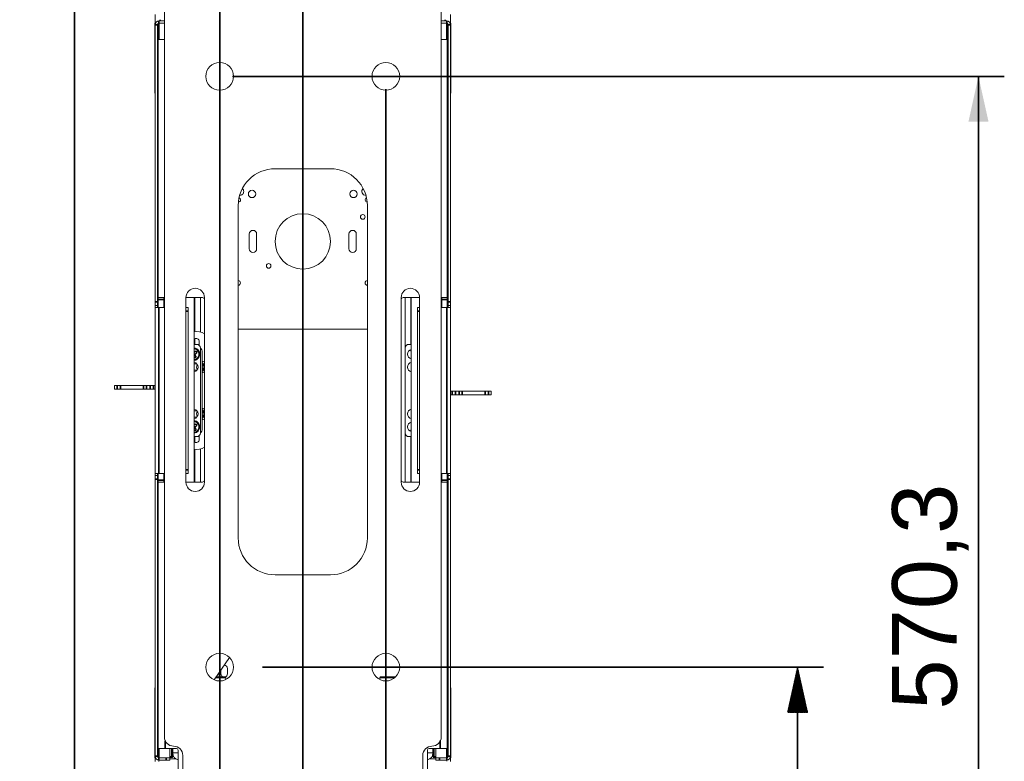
# Model space of a CAD drawing. Header units: millimetres. Extents: x 4 to 1188, y 1 to 840.
# Tile 106 of 210: x 386 to 462, y 718 to 776. Entities that reach past the tile are written whole.
import ezdxf

# ---------------------------------------------------------------- set-up
doc = ezdxf.new("R2010")
doc.units = ezdxf.units.MM
doc.layers.add('1', color=7, linetype='Continuous')
doc.styles.add('Arial Unicode MS', font='Arial Unicode MS')
doc.dimstyles.get("Standard").update_dxf_attribs({"dimtxt": 0.18, "dimasz": 0.18, "dimexe": 0.18, "dimexo": 0.0625, "dimgap": 0.09, "dimtad": 0, "dimtih": 1, "dimtoh": 1, "dimdec": 4, "dimzin": 0, "dimdsep": 46, "dimtxsty": 'Standard', "dimcen": 0.09, "dimadec": 0, "dimazin": 0, "dimtfac": 1, "dimtdec": 4, "dimtofl": 0, "dimtmove": 0, "dimatfit": 3, "dimfxl": 0, "dimtolj": 1, "dimtzin": 0, "dimarcsym": 0})

# ---------------------------------------------------------------- blocks, each defined once
blk = doc.blocks.new('_U15')
at = {"layer": '1', "color": 18, "lineweight": 35}
for p, q in [((401.489, 770.337), (401.489, 574.719)), ((414.346, 770.337), (414.346, 574.719)), ((401.489, 576.719), (414.346, 576.719))]:
    blk.add_line(p, q, dxfattribs=at)
at = {"layer": '1', "color": 18, "lineweight": 70}
for points in [[(401.489, 576.719), (404.989, 577.495), (404.989, 575.943)], [(414.346, 576.719), (410.846, 575.943), (410.846, 577.495)]]:
    blk.add_solid(points, dxfattribs=at)
at = {"layer": '1', "color": 18, "linetype": 'Continuous', "lineweight": 13, "insert": (404.548, 577.963), "char_height": 5, "attachment_point": 7, "line_spacing_factor": 1.047437, "style": 'Arial Unicode MS'}
blk.add_mtext('\\fArial Unicode MS|b0|i0;\\W1.0000;90', dxfattribs=at)
blk = doc.blocks.new('_U16')
at = {"layer": '1', "color": 18, "lineweight": 35}
for p, q in [((192.374, 762.337), (192.374, 821.201)), ((407.917, 645.108), (407.917, 821.201)), ((192.374, 819.201), (407.917, 819.201))]:
    blk.add_line(p, q, dxfattribs=at)
at = {"layer": '1', "color": 18, "lineweight": 70}
for points in [[(192.374, 819.201), (195.874, 819.977), (195.874, 818.425)], [(407.917, 819.201), (404.417, 818.425), (404.417, 819.977)]]:
    blk.add_solid(points, dxfattribs=at)
at = {"layer": '1', "color": 18, "linetype": 'Continuous', "lineweight": 13, "insert": (289.628, 821.761), "char_height": 5, "attachment_point": 7, "line_spacing_factor": 1.047437, "style": 'Arial Unicode MS'}
blk.add_mtext('\\fArial Unicode MS|b0|i0;\\W1.0000;{\\H1.21x;(}1509{\\H1.21x;)}', dxfattribs=at)
blk = doc.blocks.new('_U26')
at = {"layer": '1', "color": 18, "lineweight": 35}
for p, q in [((402.489, 771.337), (462.213, 771.337)), ((460.213, 771.337), (460.213, 689.866)), ((406.774, 689.866), (462.213, 689.866))]:
    blk.add_line(p, q, dxfattribs=at)
at = {"layer": '1', "color": 18, "lineweight": 70}
for points in [[(460.213, 771.337), (460.988, 767.837), (459.437, 767.837)], [(460.213, 689.866), (459.437, 693.366), (460.988, 693.366)]]:
    blk.add_solid(points, dxfattribs=at)
at = {"layer": '1', "color": 18, "linetype": 'Continuous', "lineweight": 13, "insert": (459.458, 722.337), "char_height": 5, "attachment_point": 7, "rotation": 90, "line_spacing_factor": 1.047437, "style": 'Arial Unicode MS'}
blk.add_mtext('\\fArial Unicode MS|b0|i0;\\W1.0000;570,3', dxfattribs=at)

msp = doc.modelspace()

# ---------------------------------------------------------------- hatches: boundary and pattern name
at = {"layer": '1', "linetype": 'Continuous', "lineweight": 35}
h = msp.add_hatch(dxfattribs=at)
h.set_pattern_fill('ANSI31', color=18, scale=0.0062, angle=-3.6e-14, style=0)
h.paths.add_polyline_path([(446.2125, 725.6227), (446.9884, 722.1227), (445.4366, 722.1227)], flags=0)

# ---------------------------------------------------------------- linework, layer by layer
at = {"layer": '1', "color": 18, "linetype": 'Continuous', "lineweight": 35}
for p, q in [((390.2602, 685.5941), (390.2602, 810.0084)), ((407.9172, 664.1084), (407.9172, 810.0084)), ((401.4887, 657.4084), (401.4887, 803.0084)), ((407.9172, 664.1084), (407.9172, 803.0084)), ((404.7887, 725.6227), (448.2125, 725.6227)), ((446.2125, 725.6227), (446.2125, 689.8656))]:
    msp.add_line(p, q, dxfattribs=at)
at = {"layer": '1', "color": 154, "linetype": 'Continuous', "lineweight": 13}
for p, q in [((397.203, 720.2227), (397.203, 779.5799)), ((418.6315, 779.5799), (418.6315, 720.2227)), ((396.4887, 775.5152), (396.4887, 776.1227)), ((419.3458, 776.1227), (419.3458, 775.5152)), ((396.4601, 775.4584), (396.4601, 770.1156)), ((396.4887, 753.887), (396.4887, 775.337)), ((396.5636, 775.5299), (396.5315, 775.5299)), ((396.6601, 753.887), (396.6601, 775.337)), ((397.203, 775.6227), (396.7744, 775.6227)), ((397.203, 775.4513), (396.7744, 775.4513)), ((419.0601, 775.6227), (418.6315, 775.6227)), ((419.0601, 775.4513), (418.6315, 775.4513)), ((419.1744, 775.337), (419.1744, 753.887)), ((419.303, 775.5299), (419.2709, 775.5299)), ((419.3458, 775.337), (419.3458, 753.887)), ((419.3744, 770.1156), (419.3744, 775.4584)), ((396.4885, 773.4706), (396.4885, 773.909)), ((396.4885, 773.909), (396.4887, 773.909)), ((396.7315, 774.1941), (396.7315, 754.2227)), ((397.203, 774.1941), (396.7315, 774.1941)), ((419.103, 774.1941), (418.6315, 774.1941)), ((419.103, 754.2227), (419.103, 774.1941)), ((396.4885, 773.4669), (396.4885, 773.4706)), ((396.4885, 773.4706), (396.4887, 773.4706)), ((396.4885, 773.3742), (396.4887, 773.3742)), ((396.4885, 772.964), (396.4887, 772.964)), ((396.4885, 772.4338), (396.4885, 772.8788)), ((396.4885, 772.8788), (396.4887, 772.8788)), ((396.4885, 772.4309), (396.4885, 772.4338)), ((396.4885, 772.4338), (396.4887, 772.4338)), ((396.4885, 772.0759), (396.4887, 772.0759)), ((396.4885, 771.6788), (396.4887, 771.6788)), ((396.4885, 770.8696), (396.4887, 770.8696)), ((396.4885, 770.6336), (396.4887, 770.6336)), ((396.4885, 770.6336), (396.4887, 770.6336)), ((396.4885, 770.4874), (396.4887, 770.4874)), ((396.4885, 770.3172), (396.4887, 770.3172)), ((396.4885, 769.7131), (396.4885, 769.7201)), ((396.4885, 769.7201), (396.4887, 769.7201)), ((396.4885, 769.7131), (396.4887, 769.7131)), ((396.4885, 769.7088), (396.4885, 769.7106)), ((396.4885, 769.1262), (396.4887, 769.1262)), ((396.4885, 768.9213), (396.4887, 768.9213)), ((396.4885, 768.7227), (396.4887, 768.7227)), ((396.4885, 768.2594), (396.4885, 768.7227)), ((396.4885, 768.2548), (396.4885, 768.2594)), ((396.4885, 768.2594), (396.4887, 768.2594)), ((396.4885, 768.2548), (396.4887, 768.2548)), ((396.4885, 768.2546), (396.4887, 768.2546)), ((396.4887, 768.0303), (396.4885, 768.0303)), ((396.4885, 768.0302), (396.4885, 768.0303)), ((396.4885, 767.7634), (396.4887, 767.7634)), ((396.4885, 767.1751), (396.4885, 767.181)), ((396.4885, 767.181), (396.4887, 767.181)), ((396.4885, 767.1751), (396.4887, 767.1751)), ((396.4885, 766.4327), (396.4885, 766.4327)), ((396.4885, 766.4327), (396.4887, 766.4327)), ((396.4885, 766.4327), (396.4887, 766.4327)), ((396.4885, 766.3903), (396.4887, 766.3903)), ((396.4885, 765.7169), (396.4885, 766.1738)), ((396.4885, 766.1738), (396.4887, 766.1738)), ((396.4885, 765.7122), (396.4885, 765.7169)), ((396.4885, 765.7169), (396.4887, 765.7169)), ((396.4885, 765.7122), (396.4887, 765.7122)), ((396.4885, 765.7121), (396.4887, 765.7121)), ((396.4887, 765.467), (396.4885, 765.467)), ((396.4885, 764.2835), (396.4887, 764.2835)), ((396.4885, 764.0286), (396.4887, 764.0286)), ((396.4885, 763.8291), (396.4887, 763.8291)), ((410.0601, 764.1941), (405.7744, 764.1941)), ((402.9172, 761.337), (402.9172, 735.6227)), ((412.9172, 735.6227), (412.9172, 761.337)), ((403.7744, 759.137), (403.7744, 757.9941)), ((404.3458, 757.9941), (404.3458, 759.137)), ((411.4887, 759.137), (411.4887, 757.9941)), ((412.0601, 757.9941), (412.0601, 759.137)), ((396.4887, 753.6013), (396.4887, 753.887)), ((396.6601, 753.887), (396.6601, 753.6013)), ((396.7315, 754.0799), (396.7315, 754.2227)), ((396.7315, 754.2227), (397.203, 754.2227)), ((396.7315, 753.4584), (396.7315, 754.0799)), ((397.1601, 754.2227), (397.1601, 754.0799)), ((397.1601, 753.4584), (397.1601, 754.0799)), ((398.8744, 754.2227), (400.1601, 754.2227)), ((398.8744, 739.937), (398.8744, 754.2227)), ((399.5172, 754.2227), (399.5172, 739.9372)), ((399.5601, 754.2228), (399.5601, 751.5706)), ((399.9887, 754.2225), (399.9887, 751.5636)), ((400.303, 754.2227), (400.303, 739.937)), ((415.5315, 739.937), (415.5315, 754.2227)), ((416.9601, 754.2227), (415.6744, 754.2227)), ((415.8458, 750.3152), (415.8458, 754.2225)), ((416.2744, 750.6014), (416.2744, 754.2228)), ((416.3172, 754.2227), (416.3172, 739.9372)), ((416.9601, 754.2227), (416.9601, 739.937)), ((419.103, 754.2227), (418.6315, 754.2227)), ((418.6744, 754.0799), (418.6744, 754.2227)), ((418.6744, 754.0799), (418.6744, 753.4584)), ((419.103, 754.2227), (419.103, 754.0799)), ((419.103, 754.0799), (419.103, 753.4584)), ((419.1744, 753.6013), (419.1744, 753.887)), ((419.3458, 753.6013), (419.3458, 753.887)), ((396.4887, 753.4584), (396.4887, 753.6013)), ((396.6601, 753.6013), (396.4887, 753.6013)), ((396.4887, 740.6013), (396.4887, 753.4584)), ((396.4887, 753.4584), (396.7744, 753.4584)), ((396.6601, 753.4584), (396.6601, 753.6013)), ((397.203, 753.4584), (396.7744, 753.4584)), ((398.8744, 753.4584), (399.0458, 753.4584)), ((399.0458, 753.4584), (399.0458, 753.1727)), ((399.0458, 753.1727), (399.0458, 740.887)), ((416.7887, 753.4584), (416.9601, 753.4584)), ((416.7887, 753.1727), (416.7887, 753.4584)), ((416.7887, 740.887), (416.7887, 753.1727)), ((419.0601, 753.4584), (418.6315, 753.4584)), ((419.3458, 753.4584), (419.0601, 753.4584)), ((419.1744, 753.6013), (419.3458, 753.6013)), ((419.1744, 753.6013), (419.1744, 753.4584)), ((419.3458, 753.6013), (419.3458, 753.4584)), ((419.3458, 753.4584), (419.3458, 740.6013)), ((402.9173, 751.7799), (412.9172, 751.7799)), ((399.5601, 751.0506), (399.5601, 750.6014)), ((399.8958, 750.5264), (399.8958, 750.8156)), ((399.5172, 750.6013), (399.703, 750.6013)), ((399.6031, 750.029), (399.5172, 749.9704)), ((399.5221, 749.8284), (399.6707, 749.9299)), ((399.8798, 749.8827), (399.8656, 749.8815)), ((399.9887, 743.7441), (399.9887, 750.3156)), ((400.1315, 744.0941), (400.1315, 749.9656)), ((415.8458, 750.3156), (415.8458, 743.7441)), ((416.1315, 750.6013), (416.3172, 750.6013)), ((416.2744, 750.1727), (416.2744, 750.1952)), ((399.5172, 749.6226), (399.5244, 749.6121)), ((399.5221, 749.8284), (399.5675, 749.8199)), ((399.6235, 749.6798), (399.5221, 749.8284)), ((399.8656, 749.8068), (399.8798, 749.8055)), ((399.7134, 749.0941), (399.5172, 749.0941)), ((399.5172, 748.5941), (399.7134, 748.5941)), ((400.1915, 748.9041), (400.1915, 749.0841)), ((400.1915, 748.9041), (400.2242, 748.9368)), ((400.303, 748.9041), (400.1915, 748.9041)), ((400.1915, 748.7841), (400.303, 748.7841)), ((400.1915, 748.7841), (400.2242, 748.7515)), ((400.1915, 748.6041), (400.1915, 748.7841)), ((393.3315, 747.4084), (393.5427, 747.4084)), ((393.3315, 747.4084), (393.3315, 747.1227)), ((393.3315, 747.1227), (393.5427, 747.1227)), ((393.5427, 747.4084), (393.8129, 747.4084)), ((393.8129, 747.1227), (393.5427, 747.1227)), ((393.8129, 747.4084), (395.5783, 747.4084)), ((393.8129, 747.1227), (395.5783, 747.1227)), ((395.5783, 747.4084), (395.8258, 747.4084)), ((395.8258, 747.1227), (395.5783, 747.1227)), ((395.8258, 747.4084), (396.1062, 747.4084)), ((395.8258, 747.1227), (396.1062, 747.1227)), ((396.1062, 747.4084), (396.3536, 747.4084)), ((396.3536, 747.1227), (396.1062, 747.1227)), ((396.3536, 747.4084), (396.4887, 747.4084)), ((396.3536, 747.1227), (396.4887, 747.1227)), ((419.4809, 746.9799), (419.3458, 746.9799)), ((419.4809, 746.9799), (419.7283, 746.9799)), ((420.0087, 746.9799), (419.7283, 746.9799)), ((420.0087, 746.9799), (420.2562, 746.9799)), ((422.0216, 746.9799), (420.2562, 746.9799)), ((422.0216, 746.9799), (422.2918, 746.9799)), ((422.503, 746.9799), (422.2918, 746.9799)), ((422.503, 746.6941), (422.503, 746.9799)), ((419.4809, 746.6941), (419.3458, 746.6941)), ((419.7283, 746.6941), (419.4809, 746.6941)), ((420.0087, 746.6941), (419.7283, 746.6941)), ((420.2562, 746.6941), (420.0087, 746.6941)), ((422.0216, 746.6941), (420.2562, 746.6941)), ((422.2918, 746.6941), (422.0216, 746.6941)), ((422.503, 746.6941), (422.2918, 746.6941)), ((399.7134, 745.4656), (399.5172, 745.4656)), ((400.1915, 745.2756), (400.1915, 745.4556)), ((400.1915, 745.2756), (400.2242, 745.3082)), ((399.5172, 744.9656), (399.7134, 744.9656)), ((400.303, 745.2756), (400.1915, 745.2756)), ((400.1915, 744.9756), (400.1915, 745.1556)), ((400.1915, 745.1556), (400.2242, 745.1229)), ((400.1915, 745.1556), (400.303, 745.1556)), ((399.6031, 744.4004), (399.5172, 744.3419)), ((399.5172, 743.9941), (399.5244, 743.9835)), ((399.5221, 744.1998), (399.6707, 744.3013)), ((399.5221, 744.1998), (399.5675, 744.1913)), ((399.6235, 744.0512), (399.5221, 744.1998)), ((399.8798, 744.2542), (399.8656, 744.2529)), ((399.8656, 744.1782), (399.8798, 744.177)), ((416.2744, 743.8645), (416.2744, 743.887)), ((399.703, 743.4584), (399.5172, 743.4584)), ((399.5601, 743.4583), (399.5601, 743.0091)), ((399.8958, 743.2441), (399.8958, 743.5333)), ((415.8458, 739.9374), (415.8458, 743.7445)), ((416.3172, 743.4584), (416.1315, 743.4584)), ((416.2744, 739.937), (416.2744, 743.4583)), ((399.5601, 742.4891), (399.5601, 739.937)), ((399.9887, 742.4961), (399.9887, 739.9374)), ((399.0458, 740.887), (399.0458, 740.6013)), ((416.7887, 740.6013), (416.7887, 740.887)), ((396.4887, 740.4584), (396.4887, 740.6013)), ((396.4887, 740.6013), (396.7744, 740.6013)), ((396.4887, 740.4584), (396.4887, 740.1727)), ((396.6601, 740.4584), (396.4887, 740.4584)), ((396.4887, 718.7227), (396.4887, 740.1727)), ((396.6601, 740.4584), (396.6601, 740.6013)), ((396.6601, 740.4584), (396.6601, 740.1727)), ((396.6601, 718.7227), (396.6601, 740.1727)), ((396.7315, 740.0799), (396.7315, 740.6014)), ((396.7315, 739.937), (396.7315, 740.0799)), ((396.7744, 740.6013), (397.203, 740.6013)), ((397.1601, 740.0799), (397.1601, 740.6014)), ((397.1601, 740.0799), (397.1601, 739.937)), ((399.0458, 740.6013), (398.8744, 740.6013)), ((416.9601, 740.6013), (416.7887, 740.6013)), ((418.6315, 740.6013), (419.0601, 740.6013)), ((418.6744, 740.6014), (418.6744, 740.0799)), ((418.6744, 739.937), (418.6744, 740.0799)), ((419.3458, 740.6013), (419.0601, 740.6013)), ((419.103, 740.6014), (419.103, 740.0799)), ((419.103, 740.0799), (419.103, 739.937)), ((419.1744, 740.6013), (419.1744, 740.4584)), ((419.1744, 740.4584), (419.3458, 740.4584)), ((419.1744, 740.1727), (419.1744, 740.4584)), ((419.1744, 740.1727), (419.1744, 718.7227)), ((419.3458, 740.6013), (419.3458, 740.4584)), ((419.3458, 740.4584), (419.3458, 740.1727)), ((419.3458, 740.1727), (419.3458, 718.7227)), ((397.203, 739.937), (396.7315, 739.937)), ((396.7315, 739.937), (396.7315, 719.337)), ((400.1601, 739.937), (398.8744, 739.937)), ((415.6744, 739.937), (416.9601, 739.937)), ((418.6315, 739.937), (419.103, 739.937)), ((419.103, 719.337), (419.103, 739.937)), ((405.7744, 732.7656), (410.0601, 732.7656)), ((402.2522, 726.3743), (401.0615, 724.6402)), ((402.0795, 725.1013), (402.0795, 725.5299)), ((401.2285, 724.8834), (401.8868, 724.8834)), ((401.5795, 725.3947), (401.5795, 725.1013)), ((401.9582, 724.6596), (401.9582, 724.812)), ((413.8763, 724.812), (413.8763, 724.6596)), ((413.9477, 724.8834), (415.1213, 724.8834)), ((396.4601, 723.9441), (396.4601, 718.6013)), ((419.3744, 718.6013), (419.3744, 723.9441)), ((396.7315, 719.337), (397.2744, 719.337)), ((397.2744, 719.337), (398.1315, 719.337)), ((397.6315, 718.6085), (397.6315, 719.337)), ((397.8458, 718.9799), (397.8458, 719.337)), ((397.8458, 718.9804), (397.8458, 718.6941)), ((398.2744, 718.9799), (397.8458, 718.9799)), ((397.8458, 718.8656), (397.858, 718.8656)), ((398.2744, 719.1941), (398.2744, 710.824)), ((398.6315, 712.0084), (398.6315, 718.7941)), ((417.203, 718.7941), (417.203, 712.0084)), ((417.5601, 719.1941), (417.5601, 710.824)), ((417.5601, 718.9799), (417.9887, 718.9799)), ((418.5601, 719.337), (417.703, 719.337)), ((417.9887, 718.8656), (417.9765, 718.8656)), ((417.9887, 719.337), (417.9887, 718.9799)), ((417.9887, 718.6941), (417.9887, 718.9804)), ((418.203, 719.337), (418.203, 718.6085)), ((419.103, 719.337), (418.5601, 719.337)), ((396.4887, 718.537), (396.4887, 718.5442)), ((396.4887, 718.537), (396.4887, 718.5241)), ((396.4887, 718.5241), (396.569, 718.5241)), ((396.4887, 718.3227), (396.4887, 718.5241)), ((396.5315, 718.5299), (396.5636, 718.5299)), ((396.7744, 718.6084), (397.3458, 718.6084)), ((396.7744, 718.437), (397.3458, 718.437)), ((396.7744, 718.3227), (396.7744, 718.437)), ((397.6315, 718.6084), (397.3458, 718.6084)), ((397.6315, 718.437), (397.3458, 718.437)), ((397.7744, 718.6227), (397.6315, 718.6227)), ((397.6315, 718.6084), (397.6315, 718.437)), ((397.6316, 718.5241), (398.0937, 718.5241)), ((418.2029, 718.5241), (417.7408, 718.5241)), ((418.203, 718.6227), (418.0601, 718.6227)), ((418.203, 718.437), (418.203, 718.6084)), ((418.203, 718.6084), (418.4887, 718.6084)), ((418.4887, 718.437), (418.203, 718.437)), ((418.4887, 718.6084), (419.0601, 718.6084)), ((418.4887, 718.437), (419.0601, 718.437)), ((419.0601, 718.337), (419.0601, 718.437)), ((419.3458, 718.5241), (419.2655, 718.5241)), ((419.2709, 718.5299), (419.303, 718.5299)), ((419.3458, 718.5442), (419.3458, 718.537)), ((419.3458, 718.537), (419.3458, 718.5241)), ((419.3458, 718.3227), (419.3458, 718.5241))]:
    msp.add_line(p, q, dxfattribs=at)
at = {"layer": '1', "color": 154, "linetype": 'Continuous', "lineweight": 35}
for p, q in [((396.6601, 775.337), (396.4887, 775.337)), ((396.7744, 775.4513), (396.7744, 775.6227)), ((396.7744, 774.194), (396.7744, 775.4512)), ((396.8887, 775.7224), (396.8887, 775.6223)), ((418.9458, 775.7224), (418.9458, 775.6223)), ((419.0601, 775.4513), (419.0601, 775.6227)), ((419.0601, 775.4512), (419.0601, 774.194)), ((419.1744, 775.337), (419.3458, 775.337)), ((396.4885, 773.4669), (396.4887, 773.4669)), ((396.4885, 773.1674), (396.4887, 773.1674)), ((396.4885, 772.4309), (396.4887, 772.4309)), ((396.4885, 772.1935), (396.4887, 772.1935)), ((396.4885, 771.4409), (396.4887, 771.4409)), ((396.4885, 771.2419), (396.4887, 771.2419)), ((396.4885, 770.8917), (396.4887, 770.8917)), ((396.4885, 770.6937), (396.4887, 770.6937)), ((396.4885, 769.7106), (396.4887, 769.7106)), ((396.4885, 769.7088), (396.4887, 769.7088)), ((396.4885, 768.9213), (396.4887, 768.9213)), ((396.4885, 768.9213), (396.4887, 768.9213)), ((396.4885, 768.9212), (396.4887, 768.9212)), ((396.4885, 768.9212), (396.4887, 768.9212)), ((396.4885, 765.1822), (396.4887, 765.1822)), ((396.4885, 764.6177), (396.4887, 764.6177)), ((396.4887, 753.887), (396.6601, 753.887)), ((397.1601, 754.0799), (396.7315, 754.0799)), ((419.103, 754.0799), (418.6744, 754.0799)), ((419.1744, 753.887), (419.3458, 753.887)), ((396.7744, 740.6013), (396.7744, 753.4584)), ((399.0458, 753.1727), (398.8744, 753.1727)), ((416.9601, 753.1727), (416.7887, 753.1727)), ((419.0601, 753.4584), (419.0601, 740.6013)), ((399.6031, 750.029), (399.5865, 750.0533)), ((399.6707, 749.9299), (399.6873, 749.9056)), ((399.5244, 749.6121), (399.5172, 749.6072)), ((399.6235, 749.6798), (399.6479, 749.6964)), ((400.1915, 749.0841), (400.221, 749.0841)), ((400.1915, 748.6041), (400.221, 748.6041)), ((393.5427, 747.1227), (393.5427, 747.4084)), ((393.8129, 747.4084), (393.8129, 747.1227)), ((395.5783, 747.1227), (395.5783, 747.4084)), ((395.8258, 747.4084), (395.8258, 747.1227)), ((396.1062, 747.1227), (396.1062, 747.4084)), ((396.3536, 747.4084), (396.3536, 747.1227)), ((419.4809, 746.6941), (419.4809, 746.9799)), ((419.7283, 746.9799), (419.7283, 746.6941)), ((420.0087, 746.6941), (420.0087, 746.9799)), ((420.2562, 746.9799), (420.2562, 746.6941)), ((422.0216, 746.6941), (422.0216, 746.9799)), ((422.2918, 746.9799), (422.2918, 746.6941)), ((400.1915, 745.4556), (400.221, 745.4556)), ((400.1915, 744.9756), (400.221, 744.9756)), ((399.5244, 743.9835), (399.5172, 743.9786)), ((399.6031, 744.4004), (399.5865, 744.4248)), ((399.6235, 744.0512), (399.6479, 744.0678)), ((399.6707, 744.3013), (399.6873, 744.277)), ((398.8744, 740.887), (399.0458, 740.887)), ((416.7887, 740.887), (416.9601, 740.887)), ((396.6601, 740.1727), (396.4887, 740.1727)), ((396.7315, 740.0799), (397.1601, 740.0799)), ((418.6744, 740.0799), (419.103, 740.0799)), ((419.3458, 740.1727), (419.1744, 740.1727)), ((401.9582, 724.812), (401.1795, 724.812)), ((415.0463, 724.812), (413.8763, 724.812)), ((397.2744, 719.337), (397.2744, 719.9115)), ((418.5601, 719.9115), (418.5601, 719.337)), ((396.6601, 718.7227), (396.4887, 718.7227)), ((396.7744, 718.6086), (396.7744, 719.3377)), ((397.6315, 718.6941), (397.7744, 718.6941)), ((397.7744, 718.6941), (397.7744, 719.3375)), ((397.7744, 718.6941), (397.7744, 718.6227)), ((397.8458, 718.6941), (397.7744, 718.6941)), ((418.0601, 718.6941), (417.9887, 718.6941)), ((418.0601, 719.3375), (418.0601, 718.6941)), ((418.0601, 718.6941), (418.203, 718.6941)), ((418.0601, 718.6227), (418.0601, 718.6941)), ((419.0601, 719.3377), (419.0601, 718.6086)), ((419.1744, 718.7227), (419.3458, 718.7227)), ((396.7744, 718.6084), (396.7744, 718.437)), ((397.3458, 718.437), (397.3458, 718.6084)), ((418.4887, 718.6084), (418.4887, 718.437)), ((419.0601, 718.6084), (419.0601, 718.437))]:
    msp.add_line(p, q, dxfattribs=at)
at = {"layer": '1', "color": 154, "linetype": 'Continuous', "lineweight": 13}
for centre, radius in [((401.4887, 771.337), 1.0714), ((414.3458, 771.337), 1.0714), ((403.9887, 762.237), 0.2857), ((411.8458, 762.237), 0.2857), ((407.9172, 758.5656), 2.1429), ((412.5601, 760.4584), 0.1786), ((405.2744, 756.6727), 0.1786), ((401.4887, 725.6227), 1.0714), ((414.3458, 725.6227), 1.0714)]:
    msp.add_circle(centre, radius, dxfattribs=at)
for centre, radius, start, end in [((396.5315, 775.4584), 0.0714, 90, 180), ((396.7744, 775.337), 0.2857, 90, 180), ((396.7744, 775.337), 0.1143, 90, 180), ((419.0601, 775.337), 0.2857, 0, 90), ((419.0601, 775.337), 0.1143, 0, 90), ((419.303, 775.4584), 0.0714, 0, 90), ((396.7458, 770.1156), 0.2857, 180, 205.842656), ((419.0887, 770.1156), 0.2857, 334.157344, 0), ((405.7744, 761.337), 2.8571, 90, 180), ((410.0601, 761.337), 2.8571, 0, 90), ((403.0601, 762.4227), 0.2857, 264.34125, 0), ((403.0601, 762.4227), 0.2857, 0, 52.059375), ((412.7744, 762.4227), 0.2857, 127.94625, 275.653125), ((402.9172, 761.7799), 0.1786, 273.943125, 0), ((402.9172, 761.7799), 0.1786, 0, 68.43375), ((412.9172, 761.7799), 0.1786, 111.571875, 266.05125), ((404.0601, 759.137), 0.2857, 0, 180), ((411.7744, 759.137), 0.2857, 0, 180), ((404.0601, 757.9941), 0.2857, 180, 0), ((411.7744, 757.9941), 0.2857, 180, 0), ((402.9172, 755.3513), 0.1786, 0, 90), ((402.9172, 755.3513), 0.1786, 270, 0), ((412.9172, 755.3513), 0.1786, 90, 270), ((399.5887, 754.2227), 0.7143, 0, 180), ((416.2458, 754.2227), 0.7143, 0, 180), ((400.1601, 754.0799), 0.1429, 0, 90), ((415.6744, 754.0799), 0.1429, 90, 180), ((399.7601, 750.6491), 0.9429, 54.847819, 104.926882), ((399.6458, 750.8156), 0.25, 0, 120.94875), ((399.4387, 749.8441), 0.5, 33.15762, 80.964495), ((399.4387, 749.8441), 0.4429, 5, 79.785156), ((399.4387, 749.8441), 0.4286, 34.319707, 79.437832), ((399.4387, 749.8441), 0.5, 279.03762, 33.15762), ((399.4387, 749.8441), 0.4286, 280.559707, 34.319707), ((399.6369, 749.9795), 0.06, 304.319707, 124.319707), ((399.703, 750.3156), 0.2857, 0, 90), ((399.5601, 749.9656), 0.5714, 0, 41.644688), ((416.1315, 750.3156), 0.2857, 90, 180), ((416.3958, 749.8441), 0.3714, 102.211875, 180), ((416.5601, 750.1727), 0.2857, 180, 211.789688), ((399.4387, 749.8441), 0.4429, 280.214844, 355), ((399.4387, 748.8441), 0.3714, 0, 77.788125), ((399.574, 749.6459), 0.06, 214.319707, 34.319707), ((400.1315, 748.8441), 0.4286, 66.425625, 90), ((400.1315, 749.0841), 0.06, 0, 90), ((416.3958, 749.8441), 0.3714, 180, 257.788125), ((416.3958, 748.8441), 0.3714, 102.211875, 180), ((399.4387, 748.8441), 0.3714, 282.211875, 0), ((400.1315, 748.8441), 0.4286, 152.285625, 207.70875), ((400.1315, 748.6041), 0.06, 270, 0), ((400.1315, 748.8441), 0.4286, 270, 293.58), ((416.3958, 748.8441), 0.3714, 180, 257.788125), ((399.4387, 745.2156), 0.3714, 0, 77.788125), ((400.1315, 745.2156), 0.4286, 152.285625, 207.70875), ((400.1315, 745.2156), 0.4286, 66.425625, 90), ((400.1315, 745.4556), 0.06, 0, 90), ((416.3958, 745.2156), 0.3714, 102.211875, 180), ((399.4387, 745.2156), 0.3714, 282.211875, 0), ((399.4387, 744.2156), 0.5, 0, 80.960625), ((399.4387, 744.2156), 0.4429, 5, 79.785156), ((399.4387, 744.2156), 0.4286, 34.319707, 79.437832), ((400.1315, 744.9756), 0.06, 270, 0), ((400.1315, 745.2156), 0.4286, 270, 293.58), ((416.3958, 745.2156), 0.3714, 180, 257.788125), ((416.3958, 744.2156), 0.3714, 102.211875, 180), ((399.4387, 744.2156), 0.4286, 280.559707, 34.319707), ((399.4387, 744.2156), 0.5, 279.039375, 0), ((399.4387, 744.2156), 0.4429, 280.214844, 355), ((399.574, 744.0174), 0.06, 214.319707, 34.319707), ((399.6369, 744.3509), 0.06, 304.319707, 124.319707), ((399.5601, 744.0941), 0.5714, 318.355312, 0), ((416.3958, 744.2156), 0.3714, 180, 257.788125), ((416.5601, 743.887), 0.2857, 148.210313, 180), ((399.6458, 743.2441), 0.25, 239.05125, 0), ((399.703, 743.7441), 0.2857, 270, 0), ((416.1315, 743.7441), 0.2857, 180, 270), ((399.7601, 743.4106), 0.9429, 255.073135, 305.152186), ((400.1601, 740.0799), 0.1429, 270, 0), ((415.6744, 740.0799), 0.1429, 180, 270), ((399.5887, 739.937), 0.7143, 180, 0), ((416.2458, 739.937), 0.7143, 180, 0), ((405.7744, 735.6227), 2.8571, 180, 270), ((410.0601, 735.6227), 2.8571, 270, 0), ((401.8295, 725.5299), 0.25, 0, 86.754375), ((401.1905, 724.9604), 0.25, 342.071875, 38.09125), ((401.8295, 725.1013), 0.25, 180, 240.62625), ((401.8868, 724.812), 0.0714, 0, 90), ((401.8295, 725.1013), 0.25, 292.933125, 0), ((413.9477, 724.812), 0.0714, 90, 180), ((396.7458, 723.9441), 0.2857, 154.157344, 180), ((419.0887, 723.9441), 0.2857, 0, 25.842656), ((397.9172, 720.2227), 0.7143, 180, 270), ((417.9172, 720.2227), 0.7143, 270, 0), ((397.9172, 718.7941), 0.7143, 0, 90), ((417.9172, 718.7941), 0.7143, 90, 180), ((396.7744, 718.7227), 0.2857, 180, 270), ((396.7744, 718.7227), 0.1143, 180, 270), ((397.7744, 718.6941), 0.0714, 270, 0), ((398.3887, 718.9799), 0.5429, 180, 257.845781), ((398.1315, 719.1941), 0.1429, 0, 90), ((417.703, 719.1941), 0.1429, 90, 180), ((417.4458, 718.9799), 0.5429, 282.154219, 360), ((418.0601, 718.6941), 0.0714, 180, 270), ((419.0601, 718.7227), 0.2857, 270, 0), ((419.0601, 718.7227), 0.1143, 270, 0), ((396.5315, 718.6013), 0.0714, 180, 270), ((419.303, 718.6013), 0.0714, 270, 0)]:
    msp.add_arc(centre, radius, start, end, dxfattribs=at)
for centre, major_axis, start_param, end_param in [((399.4343, 749.8506), (-0.6747, -0.4606), 4.4142255, 4.5181694), ((399.4431, 749.8377), (0.6747, 0.4606), 4.8260656, 5.0105525), ((399.4451, 749.8486), (-0.4606, 0.6747), 4.4142255, 4.5987124), ((400.1394, 748.8441), (0, 0.817), 4.8260656, 5.0105525), ((400.1394, 748.8441), (0, 0.817), 4.4142255, 4.5987124), ((400.1315, 748.852), (-0.817, 0), 4.5009862, 4.5987124), ((400.1315, 748.8363), (0.817, 0), 4.8260656, 4.9237918), ((400.1394, 745.2156), (0, 0.817), 4.8260656, 5.0105525), ((400.1315, 745.2234), (-0.817, 0), 4.5009862, 4.5987124), ((400.1394, 745.2156), (0, 0.817), 4.4142255, 4.5987124), ((400.1315, 745.2077), (0.817, 0), 4.8260656, 4.9237918), ((399.4343, 744.222), (-0.6747, -0.4606), 4.4142255, 4.5181694), ((399.4431, 744.2091), (0.6747, 0.4606), 4.8260656, 5.0105525), ((399.4451, 744.22), (-0.4606, 0.6747), 4.4142255, 4.5987124)]:
    msp.add_ellipse(centre, major_axis=major_axis, ratio=0.1045285, start_param=start_param, end_param=end_param, dxfattribs=at)
for points in [[(396.4885, 773.3742), (396.4885, 773.4012), (396.4885, 773.4223), (396.4885, 773.4375)], [(396.4885, 773.1674), (396.4885, 773.2436), (396.4885, 773.3125), (396.4885, 773.3742)], [(396.4885, 772.964), (396.4885, 773.0232), (396.4885, 773.091), (396.4885, 773.1674)], [(396.4885, 772.8756), (396.4885, 772.8753), (396.4885, 772.9047), (396.4885, 772.964)], [(396.4885, 772.1935), (396.4885, 772.2236), (396.4885, 772.2386), (396.4885, 772.2382)], [(396.4885, 772.0759), (396.4885, 772.1241), (396.4885, 772.1632), (396.4885, 772.1935)], [(396.4885, 771.6788), (396.4885, 771.8388), (396.4885, 771.972), (396.4885, 772.0759)], [(396.4885, 771.4409), (396.4885, 771.5201), (396.4885, 771.5991), (396.4885, 771.6788)], [(396.4885, 771.2419), (396.4885, 771.3085), (396.4885, 771.3749), (396.4885, 771.4409)], [(396.4885, 770.8917), (396.4885, 770.9791), (396.4885, 771.0958), (396.4885, 771.2419)], [(396.4885, 770.6937), (396.4885, 770.7259), (396.4885, 770.7753), (396.4885, 770.842)], [(396.4885, 770.6336), (396.4885, 770.6341), (396.4885, 770.6541), (396.4885, 770.6937)], [(396.4885, 770.3172), (396.4885, 770.3964), (396.4885, 770.4529), (396.4885, 770.4874)], [(396.4885, 769.7201), (396.4885, 769.977), (396.4885, 770.1765), (396.4885, 770.3172)], [(396.4885, 769.7106), (396.4885, 769.7109), (396.4885, 769.7115), (396.4885, 769.7131)], [(396.4885, 769.1262), (396.4885, 769.266), (396.4885, 769.4604), (396.4885, 769.7088)], [(396.4885, 768.9213), (396.4885, 768.9221), (396.4885, 768.9903), (396.4885, 769.1262)], [(396.4885, 767.7634), (396.4885, 767.9189), (396.4885, 768.0306), (396.4885, 768.0302)], [(396.4885, 767.181), (396.4885, 767.3905), (396.4885, 767.5975), (396.4885, 767.7634)], [(396.4885, 766.4327), (396.4885, 766.529), (396.4885, 766.7773), (396.4885, 767.1751)], [(396.4885, 765.1822), (396.4885, 765.3603), (396.4885, 765.4674), (396.4885, 765.4669)], [(396.4885, 764.6177), (396.4885, 764.8272), (396.4885, 765.011), (396.4885, 765.1822)], [(396.4885, 764.2835), (396.4885, 764.3906), (396.4885, 764.5041), (396.4885, 764.6177)], [(396.4885, 764.0286), (396.4885, 764.0943), (396.4885, 764.166), (396.4885, 764.2835)], [(396.4885, 763.8291), (396.4885, 763.8307), (396.4885, 763.902), (396.4885, 764.0286)]]:
    msp.add_open_spline(points, degree=3, dxfattribs=at)
for points, knots in [([(399.5865, 750.0533), (399.5912, 750.0564), (399.5962, 750.0589), (399.604, 750.062), (399.6067, 750.0629), (399.6107, 750.0641), (399.6121, 750.0645), (399.6148, 750.0652), (399.6162, 750.0655), (399.6232, 750.0668), (399.6288, 750.0673), (399.6373, 750.0673), (399.6401, 750.0672), (399.6458, 750.0667), (399.6487, 750.0663), (399.6572, 750.0646), (399.6626, 750.063), (399.6707, 750.0598), (399.6733, 750.0585), (399.6785, 750.0558), (399.681, 750.0544), (399.6883, 750.0496), (399.6929, 750.046), (399.6992, 750.0398), (399.7012, 750.0376), (399.705, 750.0331), (399.7085, 750.0285), (399.7116, 750.0235), (399.7137, 750.0196), (399.7144, 750.0183), (399.7156, 750.0157), (399.7163, 750.0143), (399.7192, 750.0075), (399.7209, 750.002), (399.7227, 749.9934), (399.7232, 749.9906), (399.7236, 749.9862), (399.7238, 749.9847), (399.7239, 749.9818), (399.724, 749.9804), (399.7241, 749.9732), (399.7236, 749.9674), (399.722, 749.9589), (399.7214, 749.9561), (399.7198, 749.9506), (399.718, 749.9452), (399.7157, 749.9401), (399.7132, 749.935), (399.7118, 749.9325), (399.7072, 749.9253), (399.7038, 749.9209), (399.698, 749.9147), (399.696, 749.9128), (399.6918, 749.909), (399.6896, 749.9072), (399.6873, 749.9056)], [0, 0, 0, 0, 0.0625, 0.0625, 0.09375, 0.09375, 0.109375, 0.109375, 0.125, 0.125, 0.1875, 0.1875, 0.21875, 0.21875, 0.25, 0.25, 0.3125, 0.3125, 0.34375, 0.34375, 0.375, 0.375, 0.4375, 0.4375, 0.46875, 0.46875, 0.5, 0.53125, 0.53125, 0.546875, 0.546875, 0.5625, 0.5625, 0.625, 0.625, 0.65625, 0.65625, 0.671875, 0.671875, 0.6875, 0.6875, 0.75, 0.75, 0.78125, 0.78125, 0.8125, 0.84375, 0.84375, 0.875, 0.875, 0.9375, 0.9375, 0.96875, 0.96875, 1, 1, 1, 1]), ([(399.6479, 749.6964), (399.6509, 749.6916), (399.6535, 749.6866), (399.6566, 749.6788), (399.6575, 749.6761), (399.6587, 749.6721), (399.659, 749.6707), (399.6597, 749.668), (399.66, 749.6666), (399.6613, 749.6596), (399.6619, 749.654), (399.6619, 749.6455), (399.6617, 749.6427), (399.6612, 749.637), (399.6608, 749.6341), (399.6591, 749.6257), (399.6575, 749.6202), (399.6543, 749.6122), (399.6531, 749.6095), (399.6504, 749.6043), (399.6489, 749.6018), (399.6441, 749.5945), (399.6405, 749.59), (399.6343, 749.5837), (399.6322, 749.5816), (399.6276, 749.5779), (399.623, 749.5743), (399.618, 749.5713), (399.6141, 749.5691), (399.6128, 749.5685), (399.6102, 749.5672), (399.6088, 749.5666), (399.6021, 749.5637), (399.5965, 749.5619), (399.588, 749.5601), (399.5851, 749.5597), (399.5807, 749.5592), (399.5793, 749.5591), (399.5764, 749.5589), (399.5749, 749.5588), (399.5677, 749.5587), (399.562, 749.5592), (399.5535, 749.5608), (399.5507, 749.5614), (399.5451, 749.563), (399.5398, 749.5648), (399.5346, 749.5671), (399.5295, 749.5697), (399.5271, 749.5711), (399.5218, 749.5744), (399.5191, 749.5763), (399.5165, 749.5784)], [0, 0, 0, 0, 0.0685295, 0.0685295, 0.1027943, 0.1027943, 0.1199267, 0.1199267, 0.1370591, 0.1370591, 0.2055886, 0.2055886, 0.2398533, 0.2398533, 0.2741181, 0.2741181, 0.3426476, 0.3426476, 0.3769124, 0.3769124, 0.4111772, 0.4111772, 0.4797067, 0.4797067, 0.5139715, 0.5139715, 0.5482362, 0.582501, 0.582501, 0.5996334, 0.5996334, 0.6167657, 0.6167657, 0.6852953, 0.6852953, 0.71956, 0.71956, 0.7366924, 0.7366924, 0.7538248, 0.7538248, 0.8223543, 0.8223543, 0.8566191, 0.8566191, 0.8908839, 0.9251486, 0.9251486, 0.9594134, 0.9594134, 1, 1, 1, 1]), ([(400.1315, 749.1708), (400.1344, 749.1708), (400.1373, 749.1706), (400.1417, 749.1702), (400.1431, 749.17), (400.146, 749.1696), (400.1475, 749.1693), (400.1547, 749.1679), (400.1603, 749.1662), (400.1684, 749.1629), (400.171, 749.1616), (400.1749, 749.1596), (400.1762, 749.1589), (400.1787, 749.1574), (400.1799, 749.1566), (400.1859, 749.1526), (400.1903, 749.149), (400.1965, 749.1429), (400.1984, 749.1408), (400.2021, 749.1364), (400.2055, 749.1318), (400.2085, 749.127), (400.2112, 749.1221), (400.2125, 749.1195), (400.2159, 749.1117), (400.2176, 749.1063), (400.2195, 749.0981), (400.22, 749.0954), (400.2207, 749.0898), (400.2209, 749.087), (400.221, 749.0841)], [0, 0, 0, 0, 0.0619137, 0.0619137, 0.0931832, 0.0931832, 0.1244528, 0.1244528, 0.249531, 0.249531, 0.31207, 0.31207, 0.3433396, 0.3433396, 0.3746091, 0.3746091, 0.4996873, 0.4996873, 0.5622264, 0.5622264, 0.6247655, 0.6873046, 0.6873046, 0.7498437, 0.7498437, 0.8749218, 0.8749218, 0.9374609, 0.9374609, 1, 1, 1, 1]), ([(400.221, 748.6041), (400.2208, 748.5985), (400.2201, 748.5929), (400.2183, 748.5847), (400.2175, 748.582), (400.2162, 748.578), (400.2157, 748.5767), (400.2147, 748.574), (400.2142, 748.5727), (400.2114, 748.5662), (400.2087, 748.5613), (400.2039, 748.5543), (400.2022, 748.552), (400.1985, 748.5476), (400.1966, 748.5455), (400.1904, 748.5394), (400.186, 748.5358), (400.1788, 748.531), (400.1763, 748.5295), (400.1712, 748.5267), (400.1685, 748.5255), (400.1605, 748.5221), (400.1549, 748.5204), (400.1463, 748.5187), (400.1433, 748.5183), (400.1375, 748.5177), (400.1345, 748.5175), (400.1316, 748.5175), (400.1315, 748.5175)], [0, 0, 0, 0, 0.1249219, 0.1249219, 0.1873829, 0.1873829, 0.2186134, 0.2186134, 0.2498438, 0.2498438, 0.3747658, 0.3747658, 0.4372267, 0.4372267, 0.4996877, 0.4996877, 0.6246096, 0.6246096, 0.6870706, 0.6870706, 0.7495315, 0.7495315, 0.8744535, 0.8744535, 0.9369144, 0.9369144, 0.9993754, 1, 1, 1, 1]), ([(400.1315, 745.5422), (400.1344, 745.5422), (400.1373, 745.5421), (400.1417, 745.5416), (400.1431, 745.5415), (400.146, 745.541), (400.1475, 745.5408), (400.1547, 745.5393), (400.1603, 745.5376), (400.1684, 745.5343), (400.171, 745.5331), (400.1749, 745.531), (400.1762, 745.5303), (400.1787, 745.5288), (400.1799, 745.528), (400.1859, 745.524), (400.1903, 745.5204), (400.1965, 745.5143), (400.1984, 745.5122), (400.2021, 745.5078), (400.2055, 745.5033), (400.2085, 745.4985), (400.2112, 745.4935), (400.2125, 745.4909), (400.2159, 745.4831), (400.2176, 745.4778), (400.2195, 745.4696), (400.22, 745.4668), (400.2207, 745.4612), (400.2209, 745.4584), (400.221, 745.4556)], [0, 0, 0, 0, 0.0619137, 0.0619137, 0.0931832, 0.0931832, 0.1244528, 0.1244528, 0.249531, 0.249531, 0.31207, 0.31207, 0.3433396, 0.3433396, 0.3746091, 0.3746091, 0.4996873, 0.4996873, 0.5622264, 0.5622264, 0.6247655, 0.6873046, 0.6873046, 0.7498437, 0.7498437, 0.8749218, 0.8749218, 0.9374609, 0.9374609, 1, 1, 1, 1]), ([(400.221, 744.9756), (400.2208, 744.9699), (400.2201, 744.9644), (400.2183, 744.9562), (400.2175, 744.9535), (400.2162, 744.9494), (400.2157, 744.9481), (400.2147, 744.9455), (400.2142, 744.9441), (400.2114, 744.9376), (400.2087, 744.9327), (400.2039, 744.9257), (400.2022, 744.9234), (400.1985, 744.919), (400.1966, 744.9169), (400.1904, 744.9108), (400.186, 744.9072), (400.1788, 744.9024), (400.1763, 744.9009), (400.1712, 744.8981), (400.1685, 744.8969), (400.1605, 744.8936), (400.1549, 744.8919), (400.1463, 744.8901), (400.1433, 744.8897), (400.1375, 744.8891), (400.1345, 744.889), (400.1316, 744.8889), (400.1315, 744.8889)], [0, 0, 0, 0, 0.1249219, 0.1249219, 0.1873829, 0.1873829, 0.2186134, 0.2186134, 0.2498438, 0.2498438, 0.3747658, 0.3747658, 0.4372267, 0.4372267, 0.4996877, 0.4996877, 0.6246096, 0.6246096, 0.6870706, 0.6870706, 0.7495315, 0.7495315, 0.8744535, 0.8744535, 0.9369144, 0.9369144, 0.9993754, 1, 1, 1, 1]), ([(399.6479, 744.0678), (399.6509, 744.063), (399.6535, 744.058), (399.6566, 744.0502), (399.6575, 744.0476), (399.6587, 744.0435), (399.659, 744.0422), (399.6597, 744.0394), (399.66, 744.038), (399.6613, 744.031), (399.6619, 744.0254), (399.6619, 744.0169), (399.6617, 744.0141), (399.6612, 744.0084), (399.6608, 744.0055), (399.6591, 743.9971), (399.6575, 743.9916), (399.6543, 743.9836), (399.6531, 743.9809), (399.6504, 743.9758), (399.6489, 743.9732), (399.6441, 743.9659), (399.6405, 743.9614), (399.6343, 743.9551), (399.6322, 743.9531), (399.6276, 743.9493), (399.623, 743.9457), (399.618, 743.9427), (399.6141, 743.9406), (399.6128, 743.9399), (399.6102, 743.9386), (399.6088, 743.938), (399.6021, 743.9351), (399.5965, 743.9333), (399.588, 743.9316), (399.5851, 743.9311), (399.5807, 743.9306), (399.5793, 743.9305), (399.5764, 743.9303), (399.5749, 743.9303), (399.5677, 743.9302), (399.562, 743.9307), (399.5535, 743.9322), (399.5507, 743.9329), (399.5451, 743.9344), (399.5398, 743.9362), (399.5346, 743.9385), (399.5295, 743.9411), (399.5271, 743.9425), (399.5218, 743.9458), (399.5191, 743.9477), (399.5165, 743.9498)], [0, 0, 0, 0, 0.0685295, 0.0685295, 0.1027943, 0.1027943, 0.1199267, 0.1199267, 0.1370591, 0.1370591, 0.2055886, 0.2055886, 0.2398533, 0.2398533, 0.2741181, 0.2741181, 0.3426476, 0.3426476, 0.3769124, 0.3769124, 0.4111772, 0.4111772, 0.4797067, 0.4797067, 0.5139715, 0.5139715, 0.5482362, 0.582501, 0.582501, 0.5996334, 0.5996334, 0.6167657, 0.6167657, 0.6852953, 0.6852953, 0.71956, 0.71956, 0.7366924, 0.7366924, 0.7538248, 0.7538248, 0.8223543, 0.8223543, 0.8566191, 0.8566191, 0.8908839, 0.9251486, 0.9251486, 0.9594134, 0.9594134, 1, 1, 1, 1]), ([(399.5865, 744.4248), (399.5912, 744.4278), (399.5962, 744.4304), (399.604, 744.4335), (399.6067, 744.4344), (399.6107, 744.4356), (399.6121, 744.4359), (399.6148, 744.4366), (399.6162, 744.4369), (399.6232, 744.4382), (399.6288, 744.4388), (399.6373, 744.4388), (399.6401, 744.4386), (399.6458, 744.4381), (399.6487, 744.4377), (399.6572, 744.436), (399.6626, 744.4344), (399.6707, 744.4312), (399.6733, 744.43), (399.6785, 744.4273), (399.681, 744.4258), (399.6883, 744.421), (399.6929, 744.4174), (399.6992, 744.4112), (399.7012, 744.4091), (399.705, 744.4045), (399.7085, 744.3999), (399.7116, 744.3949), (399.7137, 744.391), (399.7144, 744.3897), (399.7156, 744.3871), (399.7163, 744.3857), (399.7192, 744.379), (399.7209, 744.3734), (399.7227, 744.3649), (399.7232, 744.362), (399.7236, 744.3576), (399.7238, 744.3562), (399.7239, 744.3533), (399.724, 744.3518), (399.7241, 744.3446), (399.7236, 744.3389), (399.722, 744.3304), (399.7214, 744.3276), (399.7198, 744.322), (399.718, 744.3167), (399.7157, 744.3115), (399.7132, 744.3064), (399.7118, 744.304), (399.7072, 744.2967), (399.7038, 744.2923), (399.698, 744.2862), (399.696, 744.2842), (399.6918, 744.2805), (399.6896, 744.2787), (399.6873, 744.277)], [0, 0, 0, 0, 0.0625, 0.0625, 0.09375, 0.09375, 0.109375, 0.109375, 0.125, 0.125, 0.1875, 0.1875, 0.21875, 0.21875, 0.25, 0.25, 0.3125, 0.3125, 0.34375, 0.34375, 0.375, 0.375, 0.4375, 0.4375, 0.46875, 0.46875, 0.5, 0.53125, 0.53125, 0.546875, 0.546875, 0.5625, 0.5625, 0.625, 0.625, 0.65625, 0.65625, 0.671875, 0.671875, 0.6875, 0.6875, 0.75, 0.75, 0.78125, 0.78125, 0.8125, 0.84375, 0.84375, 0.875, 0.875, 0.9375, 0.9375, 0.96875, 0.96875, 1, 1, 1, 1])]:
    msp.add_open_spline(points, degree=3, knots=knots, dxfattribs=at)

# ---------------------------------------------------------------- dimensions: what is measured, and where the dimension line sits
at = {"layer": '1', "color": 18, "linetype": 'Continuous', "lineweight": 13}
for base, p1, p2, override, picture, middle in [((407.9172, 819.2011), (192.3744, 761.337), (407.9172, 644.1084), {"dimtxt": 5, "dimasz": 3.5, "dimexe": 2, "dimexo": 1, "dimgap": 2.5, "dimtad": 1, "dimtih": 1, "dimtoh": 0, "dimdec": 0, "dimlfac": 7, "dimzin": 8, "dimdsep": 44, "dimlunit": 2, "dimpost": '(<>)', "dimtxsty": 'Arial Unicode MS', "dimsah": 1, "dimse1": 0, "dimse2": 0, "dimsd1": 0, "dimsd2": 0, "dimclrd": 18, "dimclre": 18, "dimclrt": 18, "dimtm": -0.1, "dimtfac": 0.4, "dimtdec": 2, "dimtofl": 1, "dimtmove": 0, "dimtzin": 8, "dimlwd": 35, "dimlwe": 35}, '_U16', (300.1458, 819.2011)), ((414.3458, 576.7186), (401.4887, 771.337), (414.3458, 771.337), {"dimtxt": 5, "dimasz": 3.5, "dimexe": 2, "dimexo": 1, "dimgap": 2.5, "dimtad": 1, "dimtih": 1, "dimtoh": 0, "dimdec": 2, "dimlfac": 7, "dimzin": 8, "dimdsep": 44, "dimlunit": 2, "dimtxsty": 'Arial Unicode MS', "dimsah": 1, "dimse1": 0, "dimse2": 0, "dimsd1": 0, "dimsd2": 0, "dimclrd": 18, "dimclre": 18, "dimclrt": 18, "dimtol": 0, "dimtm": -0.1, "dimtfac": 0.4, "dimtdec": 2, "dimtofl": 1, "dimtmove": 0, "dimtzin": 8, "dimlwd": 35, "dimlwe": 35}, '_U15', (407.9172, 576.7186))]:
    dim = msp.add_linear_dim(base=base, p1=p1, p2=p2, dimstyle='Standard', override=override, dxfattribs=at)
    dim.commit()
    dim.dimension.update_dxf_attribs({"geometry": picture, "text_midpoint": middle, "dimtype": 160})
dim = msp.add_linear_dim(base=(460.2125, 689.8656), p1=(401.4887, 771.337), p2=(405.7744, 689.8656), angle=90, dimstyle='Standard', override={"dimtxt": 5, "dimasz": 3.5, "dimexe": 2, "dimexo": 1, "dimgap": 2.5, "dimtad": 1, "dimtih": 0, "dimtoh": 0, "dimdec": 2, "dimlfac": 7, "dimzin": 8, "dimdsep": 44, "dimlunit": 2, "dimtxsty": 'Arial Unicode MS', "dimsah": 1, "dimse1": 0, "dimse2": 0, "dimsd1": 0, "dimsd2": 0, "dimclrd": 18, "dimclre": 18, "dimclrt": 18, "dimtol": 0, "dimtm": -0.1, "dimtfac": 0.4, "dimtdec": 2, "dimtofl": 1, "dimtmove": 0, "dimtzin": 8, "dimlwd": 35, "dimlwe": 35}, dxfattribs=at)
dim.commit()
dim.dimension.update_dxf_attribs({"geometry": '_U26', "text_midpoint": (460.2125, 730.6013), "dimtype": 160})

doc.saveas('drawing.dxf')
